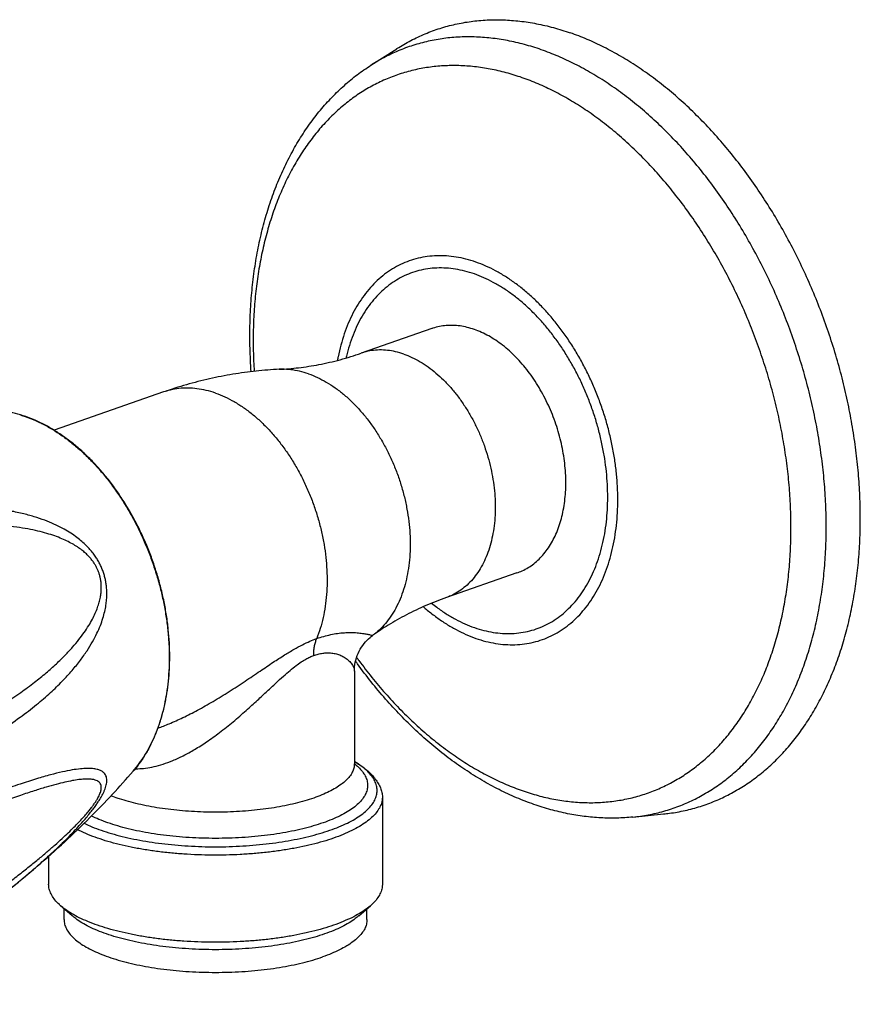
# Model space of a CAD drawing. Header units: millimetres. Extents: x 185 to 627, y 46 to 444.
# Tile 2 of 5: x 232 to 298, y 88 to 166. Entities that reach past the tile are written whole.
import ezdxf

# ---------------------------------------------------------------- set-up
doc = ezdxf.new("R2010")
doc.units = ezdxf.units.MM
doc.header["$LTSCALE"] = 46.255
doc.layers.get('0').update_dxf_attribs({"linetype": 'CONTINUOUS'})

msp = doc.modelspace()

# ---------------------------------------------------------------- linework, layer by layer
at = {"color": 7, "linetype": 'Continuous'}
for p, q in [((259.439, 161.912), (261.493, 163.227)), ((264.266, 141.053), (258.675, 139.104)), ((243.019, 136.029), (234.341, 133.004)), ((271.013, 121.695), (265.423, 119.746)), ((259.468, 116.656), (259.471, 116.659)), ((259.58, 116.74), (259.58, 116.74)), ((258.134, 113.917), (258.134, 106.572)), ((260.354, 103.946), (260.354, 97.045)), ((280.199, 102.355), (282.626, 102.601)), ((233.913, 99.247), (233.913, 97.045)), ((235.79, 94.523), (234.861, 95.331)), ((258.478, 94.523), (259.406, 95.331)), ((235.134, 94.233), (235.134, 95.094)), ((259.134, 94.233), (259.134, 95.094))]:
    msp.add_line(p, q, dxfattribs=at)
at = {"color": 9, "linetype": 'Continuous'}
for p, q in [((259.471, 116.659), (259.574, 116.736)), ((259.574, 116.736), (259.58, 116.74)), ((259.58, 116.74), (259.574, 116.736)), ((258.135, 106.582), (258.139, 106.579))]:
    msp.add_line(p, q, dxfattribs=at)
at = {"color": 7, "linetype": 'Continuous'}
for points in [[(258.134, 113.917), (258.137, 114.068), (258.15, 114.252), (258.172, 114.435), (258.205, 114.616), (258.247, 114.797), (258.298, 114.974), (258.359, 115.149), (258.429, 115.32), (258.508, 115.487), (258.595, 115.649), (258.69, 115.805), (258.792, 115.955), (258.902, 116.098), (259.016, 116.234), (259.137, 116.362), (259.261, 116.481), (259.388, 116.592), (259.468, 116.656)], [(259.471, 116.659), (259.527, 116.701), (259.574, 116.736)]]:
    msp.add_lwpolyline(points, dxfattribs=at)
at = {"color": 9, "linetype": 'Continuous'}
for centre, radius, start, end in [((228.833, 124.852), 9.783, 73.00377, 73.45028), ((243.367, 115.392), 12.209, 248.31848, 250.81842)]:
    msp.add_arc(centre, radius, start, end, dxfattribs=at)
at = {"color": 7, "linetype": 'Continuous'}
for points, knots in [([(261.493, 163.227), (261.499, 163.231), (261.86, 163.462), (262.594, 163.888), (263.735, 164.423), (264.915, 164.855), (266.13, 165.182), (267.375, 165.404), (268.647, 165.518), (269.942, 165.526), (271.253, 165.427), (272.578, 165.221), (273.912, 164.91), (274.793, 164.636), (275.234, 164.483)], [0, 0, 0, 0, 0.020395, 1.285997, 2.542622, 3.795778, 5.050483, 6.31232, 7.586575, 8.87775, 10.190586, 11.529028, 12.896175, 14.295182, 14.295182, 14.295182, 14.295182]), ([(282.626, 102.601), (282.782, 102.617), (283.356, 102.685), (284.338, 102.859), (285.552, 103.187), (286.732, 103.619), (287.873, 104.154), (288.971, 104.791), (290.021, 105.526), (291.022, 106.359), (291.968, 107.285), (292.857, 108.301), (293.687, 109.404), (294.454, 110.591), (295.155, 111.856), (295.789, 113.196), (296.353, 114.607), (296.846, 116.082), (297.266, 117.619), (297.611, 119.21), (297.881, 120.852), (298.074, 122.537), (298.189, 124.262), (298.228, 126.019), (298.188, 127.804), (298.071, 129.609), (297.877, 131.429), (297.607, 133.258), (297.26, 135.09), (296.84, 136.918), (296.346, 138.736), (295.782, 140.538), (295.147, 142.318), (294.446, 144.07), (293.68, 145.788), (292.851, 147.467), (291.963, 149.1), (291.018, 150.682), (290.02, 152.208), (288.972, 153.672), (287.878, 155.07), (286.741, 156.397), (285.565, 157.649), (284.354, 158.821), (283.112, 159.909), (281.843, 160.91), (280.552, 161.82), (279.243, 162.636), (277.919, 163.355), (276.587, 163.975), (275.685, 164.325), (275.234, 164.483)], [0, 0, 0, 0, 0.471111, 1.732948, 2.987652, 4.240808, 5.497433, 6.763035, 8.042839, 9.34119, 10.662644, 12.011, 13.389112, 14.799916, 16.245302, 17.726445, 19.244571, 20.799694, 22.391539, 24.01982, 25.683004, 27.379688, 29.108368, 30.866353, 32.651435, 34.46117, 36.292095, 38.141475, 40.006175, 41.882322, 43.766902, 45.656306, 47.546606, 49.434717, 51.316785, 53.189154, 55.048853, 56.892093, 58.715732, 60.517124, 62.292898, 64.040649, 65.758304, 67.443274, 69.094146, 70.709698, 72.28852, 73.830466, 75.335491, 76.803753, 78.236669, 78.236669, 78.236669, 78.236669]), ([(249.96, 137.633), (249.937, 137.952), (249.882, 138.867), (249.842, 140.373), (249.875, 142.141), (249.989, 143.88), (250.185, 145.585), (250.461, 147.249), (250.819, 148.866), (251.255, 150.429), (251.77, 151.932), (252.36, 153.371), (253.024, 154.737), (253.759, 156.027), (254.559, 157.234), (255.423, 158.356), (256.346, 159.388), (257.323, 160.328), (258.351, 161.174), (259.072, 161.677), (259.439, 161.912)], [0, 0, 0, 0, 0.959495, 2.749926, 4.517998, 6.261425, 7.976408, 9.664607, 11.318244, 12.942166, 14.530129, 16.084132, 17.603091, 19.08467, 20.534249, 21.945691, 23.328296, 24.682042, 26.009957, 27.317754, 27.317754, 27.317754, 27.317754]), ([(267.64, 140.981), (267.453, 141.046), (267.079, 141.158), (266.512, 141.267), (265.952, 141.315), (265.402, 141.302), (264.866, 141.227), (264.49, 141.129), (264.294, 141.062), (264.266, 141.053)], [0, 0, 0, 0, 0.593128, 1.16857, 1.728742, 2.276648, 2.81581, 3.350142, 3.438037, 3.438037, 3.438037, 3.438037]), ([(271.013, 121.695), (271.154, 121.744), (271.458, 121.867), (271.907, 122.109), (272.356, 122.422), (272.775, 122.79), (273.162, 123.212), (273.515, 123.683), (273.831, 124.202), (274.108, 124.764), (274.346, 125.367), (274.543, 126.007), (274.696, 126.68), (274.807, 127.381), (274.873, 128.107), (274.895, 128.853), (274.872, 129.614), (274.805, 130.386), (274.694, 131.164), (274.539, 131.943), (274.342, 132.719), (274.104, 133.487), (273.826, 134.241), (273.51, 134.978), (273.158, 135.693), (272.773, 136.381), (272.355, 137.039), (271.909, 137.662), (271.436, 138.246), (270.94, 138.788), (270.424, 139.284), (269.89, 139.732), (269.342, 140.129), (268.784, 140.472), (268.218, 140.758), (267.832, 140.914), (267.64, 140.981)], [0, 0, 0, 0, 0.445875, 0.982998, 1.52761, 2.083379, 2.65349, 3.240559, 3.846583, 4.472932, 5.120372, 5.789104, 6.478807, 7.188697, 7.917577, 8.663891, 9.425774, 10.201101, 10.987533, 11.782558, 12.583539, 13.38775, 14.19242, 14.99477, 15.792056, 16.581605, 17.36086, 18.127422, 18.879088, 19.613903, 20.330205, 21.026671, 21.702375, 22.356838, 22.990084, 23.602687, 23.602687, 23.602687, 23.602687]), ([(252.183, 137.825), (252.692, 137.85), (253.746, 137.939), (255.357, 138.19), (257.019, 138.571), (258.124, 138.912), (258.675, 139.104)], [0, 0, 0, 0, 1.527531, 3.171582, 4.885904, 6.637518, 6.637518, 6.637518, 6.637518]), ([(252.183, 137.825), (251.571, 137.794), (250.341, 137.697), (248.497, 137.446), (246.655, 137.087), (244.823, 136.62), (243.617, 136.238), (243.019, 136.029)], [0, 0, 0, 0, 1.840621, 3.699398, 5.577636, 7.469404, 9.368907, 9.368907, 9.368907, 9.368907]), ([(243.506, 115.066), (243.506, 115.424), (243.486, 116.146), (243.401, 117.232), (243.26, 118.326), (243.063, 119.423), (242.813, 120.517), (242.509, 121.603), (242.155, 122.676), (241.75, 123.731), (241.298, 124.763), (240.8, 125.766), (240.26, 126.736), (239.678, 127.668), (239.058, 128.558), (238.404, 129.401), (237.717, 130.194), (237.002, 130.931), (236.261, 131.611), (235.498, 132.227), (234.717, 132.779), (233.922, 133.263), (233.118, 133.675), (232.307, 134.015), (231.495, 134.28), (230.948, 134.408), (230.675, 134.459)], [0, 0, 0, 0, 1.073853, 2.163695, 3.267313, 4.382294, 5.50534, 6.633732, 7.764499, 8.894711, 10.021334, 11.141734, 12.252902, 13.352001, 14.436936, 15.504579, 16.553245, 17.581275, 18.585656, 19.566484, 20.522063, 21.451374, 22.355313, 23.232834, 24.085636, 24.91569, 24.91569, 24.91569, 24.91569]), ([(265.423, 119.746), (264.874, 119.555), (263.799, 119.135), (262.261, 118.403), (260.855, 117.604), (259.984, 117.027), (259.58, 116.74)], [0, 0, 0, 0, 1.744566, 3.457845, 5.106133, 6.59093, 6.59093, 6.59093, 6.59093]), ([(240.602, 105.98), (240.772, 106.175), (241.1, 106.586), (241.546, 107.249), (241.951, 107.962), (242.312, 108.723), (242.628, 109.529), (242.897, 110.375), (243.118, 111.257), (243.291, 112.172), (243.415, 113.116), (243.489, 114.084), (243.506, 114.737), (243.506, 115.066)], [0, 0, 0, 0, 0.77665, 1.574189, 2.393528, 3.235299, 4.099833, 4.987135, 5.89672, 6.827785, 7.779317, 8.750062, 9.738532, 9.738532, 9.738532, 9.738532]), ([(272.36, 103.356), (271.894, 103.518), (270.962, 103.88), (269.586, 104.521), (268.221, 105.266), (266.874, 106.111), (265.55, 107.053), (264.255, 108.087), (262.993, 109.21), (261.771, 110.415), (260.589, 111.699), (259.455, 113.056), (258.68, 114.073), (258.277, 114.632), (258.224, 114.706)], [0, 0, 0, 0, 1.480388, 2.995961, 4.550749, 6.141424, 7.765343, 9.423412, 11.109571, 12.828328, 14.571909, 16.341673, 18.133506, 18.406985, 18.406985, 18.406985, 18.406985]), ([(258.157, 106.423), (258.172, 106.432), (258.118, 106.496), (258.134, 106.539), (258.134, 106.572)], [0, 0, 0, 0, 0.0516278, 0.1512054, 0.1512054, 0.1512054, 0.1512054]), ([(258.134, 106.748), (258.281, 106.664), (258.584, 106.479), (259.012, 106.169), (259.402, 105.827), (259.726, 105.473), (259.98, 105.115), (260.169, 104.758), (260.257, 104.515), (260.291, 104.395)], [0, 0, 0, 0, 0.508149, 1.063902, 1.583282, 2.061877, 2.498646, 2.898612, 3.270857, 3.270857, 3.270857, 3.270857]), ([(229.389, 95.54), (229.796, 95.848), (231.022, 96.796), (232.973, 98.399), (235.162, 100.349), (237.146, 102.258), (238.947, 104.122), (240.069, 105.367), (240.602, 105.98)], [0, 0, 0, 0, 1.532117, 4.64812, 7.574583, 10.322641, 12.908621, 15.347482, 15.347482, 15.347482, 15.347482]), ([(260.354, 103.946), (260.354, 103.847), (260.332, 103.613), (260.218, 103.247), (259.998, 102.859), (259.686, 102.481), (259.285, 102.116), (258.798, 101.764), (258.228, 101.429), (257.578, 101.112), (256.855, 100.814), (256.062, 100.539), (255.205, 100.289), (254.289, 100.064), (253.323, 99.867), (252.312, 99.7), (251.264, 99.562), (250.187, 99.456), (249.087, 99.382), (247.973, 99.341), (246.854, 99.333), (245.736, 99.358), (244.628, 99.415), (243.538, 99.505), (242.475, 99.627), (241.444, 99.78), (240.455, 99.962), (239.513, 100.173), (238.626, 100.411), (238.058, 100.592), (237.785, 100.687)], [0, 0, 0, 0, 0.294581, 0.701143, 1.140527, 1.625222, 2.164839, 2.76344, 3.42435, 4.146413, 4.929526, 5.769443, 6.6641, 7.607268, 8.595622, 9.621618, 10.68105, 11.765551, 12.870282, 13.986479, 15.108861, 16.228664, 17.340347, 18.43552, 19.508582, 20.551873, 21.559969, 22.526292, 23.445901, 24.31368, 24.31368, 24.31368, 24.31368]), ([(260.291, 104.395), (260.323, 104.281), (260.35, 104.13), (260.354, 103.978), (260.354, 103.946)], [0, 0, 0, 0, 0.3571726, 0.4550753, 0.4550753, 0.4550753, 0.4550753]), ([(280.199, 102.355), (279.78, 102.312), (278.93, 102.259), (277.642, 102.277), (276.335, 102.394), (275.013, 102.61), (273.681, 102.927), (272.8, 103.202), (272.36, 103.356)], [0, 0, 0, 0, 1.26532, 2.551, 3.861017, 5.19831, 6.565897, 7.965101, 7.965101, 7.965101, 7.965101]), ([(237.785, 100.687), (237.53, 100.776), (237.041, 100.96), (236.518, 101.195), (236.247, 101.331), (236.201, 101.354)], [0, 0, 0, 0, 0.811926, 1.564832, 1.720181, 1.720181, 1.720181, 1.720181]), ([(234.861, 95.331), (234.829, 95.359), (234.669, 95.502), (234.414, 95.768), (234.148, 96.151), (233.975, 96.544), (233.918, 96.847), (233.913, 97.012), (233.913, 97.045)], [0, 0, 0, 0, 0.129841, 0.641238, 1.101843, 1.52298, 1.919714, 2.017649, 2.017649, 2.017649, 2.017649]), ([(260.354, 97.045), (260.354, 96.947), (260.332, 96.712), (260.218, 96.346), (259.998, 95.958), (259.717, 95.618), (259.505, 95.417), (259.406, 95.331)], [0, 0, 0, 0, 0.294541, 0.701115, 1.140492, 1.625195, 2.017821, 2.017821, 2.017821, 2.017821]), ([(237.785, 93.786), (237.53, 93.875), (237.041, 94.06), (236.355, 94.367), (235.744, 94.694), (235.252, 95.014), (234.972, 95.235), (234.861, 95.331)], [0, 0, 0, 0, 0.811908, 1.564728, 2.256304, 2.885959, 3.324936, 3.324936, 3.324936, 3.324936]), ([(259.406, 95.331), (259.369, 95.299), (259.179, 95.139), (258.797, 94.864), (258.228, 94.528), (257.578, 94.211), (256.855, 93.914), (256.062, 93.639), (255.205, 93.388), (254.289, 93.163), (253.323, 92.967), (252.312, 92.799), (251.264, 92.661), (250.186, 92.555), (249.087, 92.482), (247.973, 92.44), (246.853, 92.432), (245.736, 92.457), (244.628, 92.514), (243.538, 92.604), (242.475, 92.726), (241.444, 92.879), (240.455, 93.061), (239.513, 93.272), (238.626, 93.51), (238.058, 93.691), (237.785, 93.786)], [0, 0, 0, 0, 0.147199, 0.745805, 1.40672, 2.128785, 2.911909, 3.75183, 4.6465, 5.589674, 6.578041, 7.604049, 8.663487, 9.748011, 10.852735, 11.968969, 13.091331, 14.211191, 15.322836, 16.418094, 17.49108, 18.534467, 19.54245, 20.508831, 21.428324, 22.296055, 22.296055, 22.296055, 22.296055]), ([(238.492, 93.095), (238.25, 93.18), (237.787, 93.355), (237.137, 93.648), (236.563, 93.959), (236.12, 94.253), (235.876, 94.448), (235.79, 94.523)], [0, 0, 0, 0, 0.770541, 1.483285, 2.13629, 2.728665, 3.073416, 3.073416, 3.073416, 3.073416]), ([(258.478, 94.523), (258.391, 94.448), (258.147, 94.253), (257.704, 93.959), (257.13, 93.648), (256.48, 93.355), (255.76, 93.083), (254.974, 92.833), (254.13, 92.608), (253.232, 92.41), (252.288, 92.239), (251.305, 92.098), (250.29, 91.987), (249.251, 91.907), (248.196, 91.859), (247.133, 91.842), (246.071, 91.859), (245.016, 91.907), (243.977, 91.987), (242.962, 92.098), (241.979, 92.239), (241.035, 92.41), (240.137, 92.608), (239.293, 92.833), (238.752, 93.005), (238.492, 93.095)], [0, 0, 0, 0, 0.344591, 0.937049, 1.589992, 2.302833, 3.073433, 3.898572, 4.774115, 5.695151, 6.656271, 7.651409, 8.674343, 9.718233, 10.776394, 11.841546, 12.906841, 13.96486, 15.008901, 16.031683, 17.026947, 17.987911, 18.909013, 19.784427, 20.609545, 20.609545, 20.609545, 20.609545]), ([(235.134, 94.233), (235.134, 94.11), (235.166, 93.858), (235.309, 93.49), (235.542, 93.13), (235.863, 92.782), (236.268, 92.446), (236.754, 92.124), (237.318, 91.818), (237.956, 91.53), (238.663, 91.263), (239.434, 91.018), (240.264, 90.797), (241.145, 90.602), (242.072, 90.435), (243.038, 90.296), (244.034, 90.187), (245.054, 90.108), (246.09, 90.061), (247.134, 90.045), (248.177, 90.061), (249.213, 90.108), (250.233, 90.187), (251.229, 90.296), (252.195, 90.435), (253.122, 90.602), (254.003, 90.797), (254.833, 91.018), (255.364, 91.186), (255.619, 91.275)], [0, 0, 0, 0, 0.367433, 0.754147, 1.176326, 1.645594, 2.169243, 2.750994, 3.392122, 4.092052, 4.848794, 5.659094, 6.518785, 7.423147, 8.366888, 9.344196, 10.34862, 11.373648, 12.412601, 13.458658, 14.504716, 15.543669, 16.568697, 17.573121, 18.550429, 19.49417, 20.398532, 21.258223, 22.068523, 22.068523, 22.068523, 22.068523]), ([(259.134, 94.233), (259.134, 94.11), (259.101, 93.858), (258.958, 93.49), (258.725, 93.13), (258.404, 92.782), (258, 92.446), (257.513, 92.124), (256.949, 91.818), (256.312, 91.53), (255.857, 91.358), (255.619, 91.275)], [0, 0, 0, 0, 0.367433, 0.754147, 1.176326, 1.645594, 2.169243, 2.750994, 3.392122, 4.092052, 4.848794, 4.848794, 4.848794, 4.848794])]:
    msp.add_open_spline(points, degree=3, knots=knots, dxfattribs=at)
at = {"color": 9, "linetype": 'Continuous'}
for points, knots in [([(272.937, 163.145), (272.497, 163.299), (271.615, 163.573), (270.28, 163.881), (268.954, 164.082), (267.642, 164.174), (266.348, 164.158), (265.078, 164.032), (263.834, 163.797), (262.623, 163.455), (261.448, 163.006), (260.385, 162.486), (259.728, 162.097), (259.439, 161.912)], [0, 0, 0, 0, 1.399922, 2.767562, 4.105847, 5.418326, 6.709135, 7.982928, 9.244794, 10.500136, 11.754536, 13.013595, 14.04327, 14.04327, 14.04327, 14.04327]), ([(280.199, 102.355), (280.399, 102.375), (281.017, 102.451), (282.04, 102.644), (283.252, 102.986), (284.427, 103.435), (285.561, 103.99), (286.651, 104.647), (287.692, 105.405), (288.681, 106.26), (289.614, 107.211), (290.488, 108.252), (291.3, 109.381), (292.048, 110.594), (292.728, 111.886), (293.338, 113.252), (293.877, 114.688), (294.342, 116.19), (294.732, 117.75), (295.045, 119.365), (295.281, 121.028), (295.438, 122.734), (295.517, 124.477), (295.516, 126.25), (295.437, 128.048), (295.278, 129.864), (295.041, 131.691), (294.726, 133.524), (294.336, 135.356), (293.87, 137.18), (293.33, 138.99), (292.72, 140.78), (292.04, 142.544), (291.293, 144.275), (290.481, 145.967), (289.608, 147.615), (288.677, 149.212), (287.69, 150.753), (286.652, 152.232), (285.566, 153.645), (284.435, 154.987), (283.264, 156.252), (282.056, 157.436), (280.817, 158.536), (279.549, 159.547), (278.259, 160.465), (276.949, 161.288), (275.626, 162.013), (274.292, 162.637), (273.389, 162.988), (272.937, 163.145)], [0, 0, 0, 0, 0.603627, 1.865492, 3.120834, 4.375234, 5.634293, 6.903487, 8.18802, 9.492706, 10.821876, 12.179287, 13.568067, 14.990708, 16.449088, 17.944474, 19.477536, 21.048381, 22.656596, 24.301287, 25.981123, 27.694385, 29.438995, 31.21255, 33.012362, 34.835502, 36.67884, 38.539064, 40.41271, 42.296202, 44.185884, 46.078051, 47.968985, 49.854982, 51.732366, 53.597519, 55.446929, 57.277234, 59.085238, 60.867946, 62.622591, 64.346664, 66.037967, 67.694659, 69.315276, 70.898775, 72.444578, 73.952612, 75.423352, 76.857851, 76.857851, 76.857851, 76.857851]), ([(271.421, 160.93), (271.005, 161.075), (270.173, 161.333), (268.913, 161.624), (267.662, 161.814), (266.424, 161.901), (265.203, 161.885), (264.004, 161.766), (262.831, 161.545), (261.688, 161.222), (260.579, 160.798), (259.508, 160.275), (258.48, 159.655), (257.498, 158.94), (256.565, 158.132), (255.684, 157.235), (254.859, 156.253), (254.093, 155.187), (253.388, 154.043), (252.746, 152.824), (252.17, 151.534), (251.662, 150.179), (251.223, 148.763), (250.855, 147.29), (250.559, 145.766), (250.337, 144.196), (250.188, 142.587), (250.114, 140.942), (250.114, 139.296), (250.162, 138.2), (250.196, 137.662)], [0, 0, 0, 0, 1.321002, 2.611547, 3.874391, 5.112884, 6.330927, 7.532914, 8.723645, 9.908221, 11.091909, 12.279994, 13.477639, 14.689759, 15.920899, 17.175144, 18.456039, 19.766531, 21.108973, 22.485138, 23.896226, 25.342868, 26.825164, 28.34272, 29.894696, 31.479837, 33.096518, 34.742782, 36.416359, 38.033322, 38.033322, 38.033322, 38.033322]), ([(271.421, 104.454), (271.836, 104.309), (272.669, 104.051), (273.928, 103.759), (275.179, 103.57), (276.417, 103.483), (277.638, 103.499), (278.837, 103.617), (280.011, 103.839), (281.154, 104.162), (282.262, 104.586), (283.333, 105.109), (284.361, 105.729), (285.344, 106.444), (286.277, 107.251), (287.157, 108.148), (287.982, 109.131), (288.748, 110.196), (289.454, 111.341), (290.095, 112.56), (290.671, 113.849), (291.18, 115.204), (291.618, 116.621), (291.986, 118.094), (292.282, 119.617), (292.505, 121.187), (292.653, 122.797), (292.727, 124.441), (292.727, 126.115), (292.652, 127.811), (292.502, 129.524), (292.278, 131.249), (291.981, 132.978), (291.613, 134.707), (291.173, 136.428), (290.664, 138.136), (290.088, 139.825), (289.446, 141.49), (288.741, 143.123), (287.976, 144.72), (287.152, 146.274), (286.273, 147.781), (285.342, 149.236), (284.362, 150.632), (283.337, 151.965), (282.27, 153.231), (281.165, 154.425), (280.025, 155.542), (278.856, 156.58), (277.66, 157.534), (276.442, 158.401), (275.207, 159.177), (273.957, 159.861), (272.699, 160.45), (271.847, 160.781), (271.421, 160.93)], [0, 0, 0, 0, 1.321002, 2.611547, 3.874391, 5.112884, 6.330927, 7.532914, 8.723645, 9.908221, 11.091909, 12.279994, 13.477639, 14.689759, 15.920899, 17.175144, 18.456039, 19.766531, 21.108973, 22.485138, 23.896226, 25.342868, 26.825164, 28.34272, 29.894696, 31.479837, 33.096518, 34.742782, 36.416359, 38.114711, 39.835078, 41.574503, 43.329862, 45.097888, 46.875204, 48.658362, 50.443864, 52.228201, 54.00788, 55.779432, 57.539444, 59.284601, 61.011729, 62.717812, 64.400025, 66.055758, 67.682643, 69.278604, 70.841904, 72.371164, 73.865398, 75.324061, 76.747085, 78.134918, 79.488548, 79.488548, 79.488548, 79.488548]), ([(267.759, 146.319), (267.501, 146.409), (266.985, 146.565), (266.203, 146.73), (265.428, 146.82), (264.664, 146.834), (263.915, 146.773), (263.184, 146.637), (262.476, 146.426), (261.794, 146.142), (261.141, 145.785), (260.521, 145.358), (259.936, 144.864), (259.39, 144.303), (258.885, 143.68), (258.424, 142.997), (258.008, 142.259), (257.64, 141.467), (257.322, 140.627), (257.054, 139.742), (256.89, 139.039), (256.812, 138.633), (256.795, 138.538)], [0, 0, 0, 0, 0.819318, 1.616692, 2.394631, 3.156231, 3.905118, 4.645365, 5.381357, 6.11764, 6.858751, 7.609046, 8.372548, 9.152827, 9.952912, 10.775246, 11.621661, 12.493391, 13.39109, 14.31488, 15.26438, 15.55516, 15.55516, 15.55516, 15.55516]), ([(267.759, 116.512), (268.017, 116.422), (268.533, 116.266), (269.315, 116.101), (270.09, 116.011), (270.854, 115.997), (271.603, 116.057), (272.334, 116.194), (273.042, 116.405), (273.724, 116.689), (274.377, 117.046), (274.997, 117.472), (275.582, 117.967), (276.128, 118.528), (276.633, 119.151), (277.094, 119.833), (277.51, 120.572), (277.878, 121.364), (278.196, 122.204), (278.464, 123.088), (278.68, 124.014), (278.842, 124.974), (278.951, 125.967), (279.005, 126.985), (279.004, 128.025), (278.949, 129.081), (278.84, 130.149), (278.676, 131.223), (278.46, 132.298), (278.192, 133.368), (277.873, 134.429), (277.504, 135.475), (277.089, 136.502), (276.628, 137.504), (276.124, 138.476), (275.579, 139.414), (274.996, 140.313), (274.379, 141.169), (273.729, 141.978), (273.049, 142.735), (272.345, 143.438), (271.617, 144.082), (270.871, 144.664), (270.11, 145.182), (269.337, 145.634), (268.556, 146.016), (268.024, 146.226), (267.759, 146.319)], [0, 0, 0, 0, 0.819318, 1.616692, 2.394631, 3.156231, 3.905118, 4.645365, 5.381357, 6.11764, 6.858751, 7.609046, 8.372548, 9.152827, 9.952912, 10.775246, 11.621661, 12.493391, 13.39109, 14.31488, 15.26438, 16.238763, 17.236793, 18.256877, 19.297107, 20.355302, 21.429048, 22.51574, 23.612614, 24.716789, 25.8253, 26.935131, 28.043252, 29.146651, 30.242371, 31.327542, 32.399421, 33.455425, 34.493171, 35.510512, 36.505577, 37.476819, 38.423049, 39.343493, 40.237828, 41.106236, 41.949442, 41.949442, 41.949442, 41.949442]), ([(267.64, 145.379), (267.393, 145.465), (266.898, 145.615), (266.148, 145.771), (265.404, 145.854), (264.67, 145.863), (263.951, 145.797), (263.251, 145.657), (262.574, 145.444), (261.922, 145.159), (261.3, 144.803), (260.711, 144.379), (260.157, 143.888), (259.642, 143.333), (259.168, 142.718), (258.738, 142.044), (258.353, 141.317), (258.016, 140.539), (257.728, 139.715), (257.56, 139.103), (257.481, 138.768), (257.471, 138.725)], [0, 0, 0, 0, 0.78335, 1.548099, 2.295401, 3.027138, 3.746127, 4.456774, 5.163993, 5.87239, 6.586305, 7.31, 8.0475, 8.802323, 9.577343, 10.374819, 11.196413, 12.043185, 12.915606, 13.813597, 13.947194, 13.947194, 13.947194, 13.947194]), ([(267.64, 117.368), (267.886, 117.282), (268.381, 117.132), (269.131, 116.977), (269.875, 116.894), (270.609, 116.885), (271.328, 116.951), (272.028, 117.09), (272.705, 117.303), (273.357, 117.588), (273.979, 117.944), (274.568, 118.369), (275.122, 118.86), (275.637, 119.414), (276.111, 120.03), (276.541, 120.703), (276.926, 121.43), (277.263, 122.208), (277.551, 123.032), (277.789, 123.899), (277.975, 124.803), (278.108, 125.741), (278.188, 126.707), (278.215, 127.697), (278.187, 128.705), (278.106, 129.727), (277.972, 130.758), (277.785, 131.791), (277.547, 132.823), (277.258, 133.847), (276.921, 134.858), (276.536, 135.852), (276.106, 136.823), (275.633, 137.766), (275.119, 138.677), (274.567, 139.55), (273.98, 140.382), (273.361, 141.169), (272.712, 141.905), (272.038, 142.588), (271.342, 143.214), (270.626, 143.78), (269.894, 144.283), (269.152, 144.72), (268.403, 145.089), (267.894, 145.291), (267.64, 145.379)], [0, 0, 0, 0, 0.78335, 1.548099, 2.295401, 3.027138, 3.746127, 4.456774, 5.163993, 5.87239, 6.586305, 7.31, 8.0475, 8.802323, 9.577343, 10.374819, 11.196413, 12.043185, 12.915606, 13.813597, 14.736594, 15.683583, 16.653161, 17.643569, 18.652749, 19.678383, 20.717931, 21.768685, 22.827785, 23.892281, 24.959144, 26.025333, 27.087823, 28.143625, 29.189789, 30.223482, 31.24213, 32.243381, 33.224933, 34.184579, 35.120758, 36.032848, 36.92031, 37.781708, 38.615915, 39.422538, 39.422538, 39.422538, 39.422538]), ([(262.049, 139.032), (261.836, 139.106), (261.409, 139.231), (260.763, 139.341), (260.125, 139.372), (259.503, 139.321), (259.022, 139.217), (258.751, 139.13), (258.675, 139.104)], [0, 0, 0, 0, 0.676287, 1.329888, 1.964601, 2.585199, 3.197253, 3.437673, 3.437673, 3.437673, 3.437673]), ([(262.049, 139.032), (262.27, 138.955), (262.712, 138.774), (263.357, 138.432), (263.991, 138.017), (264.609, 137.534), (265.207, 136.986), (265.779, 136.377), (266.321, 135.713), (266.828, 134.998), (267.298, 134.239), (267.725, 133.441), (268.107, 132.611), (268.44, 131.756), (268.722, 130.882), (268.95, 129.996), (269.124, 129.105), (269.24, 128.217), (269.299, 127.339), (269.3, 126.477), (269.242, 125.639), (269.127, 124.831), (268.955, 124.06), (268.727, 123.331), (268.446, 122.651), (268.113, 122.025), (267.73, 121.459), (267.302, 120.956), (266.83, 120.521), (266.319, 120.158), (265.844, 119.907), (265.539, 119.787), (265.423, 119.746)], [0, 0, 0, 0, 0.701711, 1.430527, 2.187123, 2.971261, 3.781882, 4.617219, 5.474893, 6.352017, 7.245283, 8.151055, 9.065448, 9.984415, 10.903822, 11.819524, 12.72745, 13.623675, 14.504502, 15.366547, 16.206826, 17.022846, 17.812699, 18.575171, 19.309839, 20.017179, 20.698652, 21.356771, 21.995112, 22.618255, 23.231622, 23.601128, 23.601128, 23.601128, 23.601128]), ([(254.502, 137.469), (254.27, 137.549), (253.806, 137.685), (253.102, 137.808), (252.561, 137.837), (252.257, 137.828), (252.183, 137.825)], [0, 0, 0, 0, 0.735815, 1.447403, 2.138687, 2.358928, 2.358928, 2.358928, 2.358928]), ([(254.502, 137.469), (254.742, 137.385), (255.222, 137.188), (255.924, 136.819), (256.615, 136.372), (257.289, 135.852), (257.941, 135.263), (258.566, 134.608), (259.161, 133.894), (259.719, 133.125), (260.237, 132.307), (260.712, 131.447), (261.138, 130.552), (261.514, 129.627), (261.835, 128.681), (262.101, 127.72), (262.308, 126.752), (262.455, 125.785), (262.54, 124.825), (262.565, 123.88), (262.527, 122.958), (262.427, 122.064), (262.267, 121.207), (262.046, 120.393), (261.768, 119.628), (261.433, 118.917), (261.044, 118.267), (260.605, 117.682), (260.12, 117.169), (259.763, 116.873), (259.58, 116.74)], [0, 0, 0, 0, 0.762884, 1.5546, 2.375885, 3.226534, 4.105507, 5.011024, 5.940678, 6.891523, 7.860178, 8.842905, 9.835703, 10.834383, 11.834652, 12.832185, 13.822709, 14.802077, 15.766349, 16.711876, 17.635381, 18.534054, 19.405644, 20.248557, 21.061965, 21.845905, 22.601379, 23.330433, 24.036198, 24.715677, 24.715677, 24.715677, 24.715677]), ([(247.134, 135.942), (246.892, 136.026), (246.407, 136.169), (245.672, 136.304), (244.946, 136.354), (244.235, 136.319), (243.592, 136.207), (243.192, 136.09), (243.019, 136.029)], [0, 0, 0, 0, 0.768929, 1.513629, 2.237732, 2.945787, 3.643113, 4.19259, 4.19259, 4.19259, 4.19259]), ([(247.134, 135.942), (247.384, 135.855), (247.885, 135.651), (248.619, 135.272), (249.341, 134.815), (250.048, 134.285), (250.735, 133.685), (251.396, 133.02), (252.027, 132.293), (252.625, 131.51), (253.184, 130.677), (253.701, 129.798), (254.172, 128.881), (254.595, 127.932), (254.965, 126.957), (255.281, 125.963), (255.541, 124.957), (255.741, 123.946), (255.882, 122.936), (255.963, 121.936), (255.981, 120.951), (255.939, 119.989), (255.835, 119.057), (255.67, 118.16), (255.446, 117.305), (255.254, 116.758), (255.149, 116.494)], [0, 0, 0, 0, 0.795818, 1.620215, 2.473953, 3.356945, 4.268332, 5.206578, 6.169557, 7.154638, 8.158765, 9.178536, 10.210277, 11.25011, 12.294025, 13.337944, 14.37779, 15.409553, 16.429354, 17.433518, 18.418644, 19.381674, 20.319976, 21.231423, 22.114476, 22.968278, 22.968278, 22.968278, 22.968278]), ([(231.693, 134.208), (231.817, 134.17), (232.217, 134.039), (232.889, 133.772), (233.699, 133.374), (234.5, 132.901), (235.289, 132.359), (236.061, 131.748), (236.812, 131.072), (237.54, 130.335), (238.239, 129.54), (238.907, 128.691), (239.54, 127.793), (240.136, 126.851), (240.69, 125.868), (241.2, 124.85), (241.664, 123.803), (242.079, 122.731), (242.443, 121.639), (242.755, 120.535), (243.012, 119.422), (243.213, 118.307), (243.358, 117.195), (243.445, 116.093), (243.465, 115.361), (243.465, 114.998)], [0, 0, 0, 0, 0.38828, 1.263193, 2.164851, 3.094026, 4.050885, 5.035042, 6.045612, 7.081256, 8.140241, 9.220482, 10.319592, 11.434931, 12.563654, 13.702748, 14.849069, 15.999386, 17.150423, 18.298894, 19.441542, 20.575181, 21.696736, 22.803279, 23.892074, 23.892074, 23.892074, 23.892074]), ([(220.901, 104.718), (221.792, 105.048), (223.529, 105.738), (225.981, 106.866), (228.163, 108.017), (230.028, 109.138), (231.597, 110.203), (232.919, 111.213), (234.034, 112.171), (234.973, 113.078), (235.76, 113.935), (236.414, 114.744), (236.953, 115.505), (237.391, 116.219), (237.74, 116.887), (238.011, 117.509), (238.214, 118.087), (238.36, 118.622), (238.455, 119.115), (238.51, 119.57), (238.529, 119.989), (238.52, 120.38), (238.486, 120.746), (238.43, 121.093), (238.353, 121.423), (238.256, 121.742), (238.139, 122.052), (238.001, 122.356), (237.839, 122.658), (237.651, 122.959), (237.433, 123.263), (237.179, 123.57), (236.884, 123.883), (236.538, 124.202), (236.135, 124.526), (235.665, 124.852), (235.12, 125.178), (234.494, 125.497), (233.778, 125.805), (232.961, 126.095), (232.034, 126.361), (230.986, 126.593), (229.803, 126.784), (228.469, 126.92), (226.965, 126.989), (225.266, 126.972), (223.341, 126.846), (221.15, 126.58), (218.697, 126.142), (216.054, 125.517), (214.254, 124.987), (213.347, 124.695)], [0, 0, 0, 0, 2.850492, 5.602464, 8.093958, 10.248328, 12.127276, 13.778094, 15.238002, 16.53502, 17.691898, 18.72679, 19.654412, 20.487421, 21.236869, 21.912438, 22.522604, 23.074149, 23.573749, 24.028253, 24.445626, 24.833696, 25.199203, 25.548206, 25.885682, 26.216844, 26.546171, 26.87863, 27.219136, 27.5724, 27.94413, 28.339925, 28.767282, 29.234048, 29.748797, 30.318735, 30.950009, 31.649662, 32.425951, 33.288314, 34.247499, 35.315817, 36.50754, 37.840259, 39.336081, 41.022286, 42.935089, 45.121204, 47.63864, 50.406986, 53.265404, 53.265404, 53.265404, 53.265404]), ([(220.189, 106.411), (221.106, 106.749), (222.819, 107.423), (225.18, 108.476), (227.201, 109.485), (228.922, 110.438), (230.397, 111.338), (231.664, 112.189), (232.755, 112.992), (233.696, 113.751), (234.507, 114.469), (235.203, 115.147), (235.798, 115.787), (236.303, 116.392), (236.729, 116.963), (237.084, 117.502), (237.374, 118.01), (237.607, 118.488), (237.787, 118.937), (237.921, 119.359), (238.013, 119.751), (238.067, 120.115), (238.09, 120.45), (238.085, 120.758), (238.058, 121.041), (238.012, 121.304), (237.949, 121.553), (237.868, 121.792), (237.77, 122.025), (237.652, 122.255), (237.51, 122.487), (237.341, 122.722), (237.138, 122.962), (236.896, 123.208), (236.61, 123.456), (236.276, 123.704), (235.891, 123.949), (235.451, 124.187), (234.951, 124.417), (234.386, 124.635), (233.751, 124.839), (233.04, 125.024), (232.244, 125.188), (231.355, 125.325), (230.363, 125.431), (229.257, 125.497), (228.022, 125.516), (226.642, 125.478), (225.095, 125.368), (223.355, 125.171), (221.391, 124.862), (219.159, 124.411), (216.637, 123.783), (214.866, 123.254), (213.934, 122.952)], [0, 0, 0, 0, 2.931401, 5.519374, 7.754581, 9.705865, 11.419967, 12.935434, 14.282277, 15.484624, 16.561456, 17.528297, 18.398386, 19.183086, 19.892216, 20.534293, 21.116783, 21.646298, 22.128543, 22.568515, 22.970583, 23.337433, 23.671288, 23.976371, 24.258555, 24.523645, 24.778445, 25.028431, 25.278933, 25.535856, 25.804811, 26.092274, 26.404815, 26.74755, 27.124711, 27.539232, 27.993923, 28.492889, 29.040978, 29.643723, 30.307545, 31.039734, 31.848611, 32.74378, 33.736365, 34.839332, 36.067858, 37.440503, 38.980935, 40.718604, 42.691335, 44.944823, 47.54696, 50.486404, 50.486404, 50.486404, 50.486404]), ([(263.598, 119.021), (263.702, 118.93), (264.047, 118.635), (264.647, 118.167), (265.408, 117.648), (266.182, 117.197), (266.963, 116.815), (267.494, 116.605), (267.759, 116.512)], [0, 0, 0, 0, 0.415147, 1.361378, 2.281822, 3.176157, 4.044564, 4.88777, 4.88777, 4.88777, 4.88777]), ([(264.244, 119.295), (264.382, 119.184), (264.758, 118.896), (265.385, 118.464), (266.128, 118.027), (266.877, 117.659), (267.386, 117.457), (267.64, 117.368)], [0, 0, 0, 0, 0.53276, 1.420222, 2.28162, 3.115827, 3.92245, 3.92245, 3.92245, 3.92245]), ([(242.57, 109.399), (242.871, 109.507), (243.538, 109.769), (244.586, 110.242), (245.743, 110.834), (246.963, 111.525), (248.217, 112.297), (249.456, 113.108), (250.618, 113.891), (251.653, 114.588), (252.547, 115.168), (253.316, 115.633), (253.987, 115.998), (254.585, 116.28), (254.967, 116.43), (255.149, 116.494)], [0, 0, 0, 0, 0.961091, 2.147505, 3.448894, 4.859009, 6.351877, 7.866313, 9.30201, 10.553839, 11.611219, 12.497887, 13.25004, 13.900672, 14.479841, 14.479841, 14.479841, 14.479841]), ([(254.912, 115.154), (254.912, 115.275), (254.921, 115.512), (254.966, 115.858), (255.039, 116.186), (255.109, 116.394), (255.149, 116.494)], [0, 0, 0, 0, 0.361364, 0.710566, 1.046343, 1.367954, 1.367954, 1.367954, 1.367954]), ([(255.149, 116.494), (255.333, 116.558), (255.699, 116.675), (256.251, 116.814), (256.796, 116.913), (257.332, 116.969), (257.85, 116.984), (258.332, 116.962), (258.757, 116.918), (259.099, 116.853), (259.351, 116.813), (259.488, 116.75), (259.555, 116.753), (259.566, 116.748)], [0, 0, 0, 0, 0.58413, 1.152032, 1.706258, 2.246177, 2.767074, 3.257729, 3.693261, 4.046846, 4.303146, 4.454993, 4.49364, 4.49364, 4.49364, 4.49364]), ([(243.465, 114.998), (243.465, 114.642), (243.446, 113.937), (243.36, 112.894), (243.216, 111.882), (243.016, 110.907), (242.759, 109.972), (242.449, 109.082), (242.085, 108.243), (241.67, 107.458), (241.206, 106.732), (240.836, 106.252), (240.628, 106.01), (240.602, 105.98)], [0, 0, 0, 0, 1.068548, 2.11463, 3.13635, 4.132192, 5.101065, 6.042358, 6.955992, 7.842468, 8.702916, 9.539123, 9.658383, 9.658383, 9.658383, 9.658383]), ([(240.774, 106.184), (240.841, 106.183), (241.116, 106.184), (241.615, 106.223), (242.286, 106.345), (243.006, 106.546), (243.781, 106.835), (244.616, 107.221), (245.513, 107.717), (246.472, 108.33), (247.491, 109.066), (248.532, 109.9), (249.527, 110.764), (250.422, 111.583), (251.2, 112.311), (251.882, 112.948), (252.483, 113.497), (253.015, 113.957), (253.485, 114.334), (253.901, 114.632), (254.268, 114.861), (254.598, 115.032), (254.811, 115.119), (254.912, 115.154)], [0, 0, 0, 0, 0.201211, 0.824491, 1.500679, 2.242948, 3.064978, 3.979682, 4.999787, 6.136118, 7.394058, 8.766926, 10.137983, 11.345455, 12.405848, 13.335233, 14.145763, 14.846591, 15.445857, 15.952143, 16.379318, 16.744745, 17.066233, 17.066233, 17.066233, 17.066233]), ([(254.912, 115.154), (255.029, 115.195), (255.264, 115.267), (255.622, 115.34), (255.984, 115.372), (256.348, 115.358), (256.711, 115.291), (257.066, 115.168), (257.402, 114.985), (257.7, 114.752), (257.937, 114.483), (258.091, 114.203), (258.134, 114.007), (258.134, 113.918), (258.134, 113.917)], [0, 0, 0, 0, 0.372168, 0.735529, 1.096167, 1.458407, 1.824871, 2.199265, 2.583389, 2.966445, 3.329905, 3.649972, 3.915106, 3.9179, 3.9179, 3.9179, 3.9179]), ([(258.308, 115.007), (258.37, 114.922), (258.762, 114.384), (259.504, 113.418), (260.571, 112.153), (261.676, 110.959), (262.816, 109.841), (263.985, 108.804), (265.181, 107.85), (266.399, 106.983), (267.635, 106.206), (268.884, 105.522), (270.142, 104.934), (270.995, 104.602), (271.421, 104.454)], [0, 0, 0, 0, 0.315092, 1.997305, 3.653038, 5.279923, 6.875885, 8.439185, 9.968444, 11.462679, 12.921342, 14.344366, 15.732198, 17.085829, 17.085829, 17.085829, 17.085829]), ([(229.389, 95.541), (229.54, 95.654), (230.086, 96.071), (230.979, 96.772), (232.024, 97.627), (232.949, 98.414), (233.764, 99.136), (234.48, 99.796), (235.106, 100.397), (235.65, 100.942), (236.12, 101.434), (236.525, 101.878), (236.871, 102.277), (237.168, 102.637), (237.423, 102.964), (237.642, 103.264), (237.831, 103.54), (237.994, 103.797), (238.132, 104.038), (238.25, 104.266), (238.348, 104.483), (238.425, 104.691), (238.483, 104.891), (238.519, 105.085), (238.53, 105.272), (238.512, 105.453), (238.459, 105.627), (238.362, 105.789), (238.212, 105.935), (238.002, 106.055), (237.725, 106.146), (237.371, 106.201), (236.93, 106.214), (236.389, 106.177), (235.732, 106.085), (234.944, 105.926), (234.004, 105.691), (232.888, 105.368), (231.565, 104.945), (229.997, 104.403), (228.131, 103.724), (225.949, 102.899), (223.498, 101.952), (221.784, 101.278), (220.901, 100.93)], [0, 0, 0, 0, 0.565526, 2.05986, 3.406385, 4.616968, 5.702406, 6.672776, 7.537438, 8.305185, 8.983499, 9.58036, 10.105361, 10.568543, 10.980576, 11.349203, 11.682047, 11.984509, 12.261155, 12.516499, 12.75333, 12.974626, 13.1824, 13.37811, 13.564082, 13.743285, 13.920606, 14.104198, 14.305875, 14.540408, 14.824425, 15.175135, 15.60972, 16.145739, 16.801665, 17.597677, 18.557021, 19.707322, 21.08179, 22.723329, 24.684722, 27.039164, 29.720976, 32.566158, 32.566158, 32.566158, 32.566158]), ([(238.083, 101.307), (238.347, 101.215), (238.897, 101.04), (239.756, 100.809), (240.667, 100.605), (241.625, 100.429), (242.623, 100.281), (243.653, 100.163), (244.708, 100.076), (245.78, 100.02), (246.862, 99.996), (247.947, 100.004), (249.025, 100.044), (250.089, 100.115), (251.133, 100.218), (252.148, 100.351), (253.126, 100.513), (254.062, 100.704), (254.948, 100.921), (255.778, 101.164), (256.546, 101.43), (257.246, 101.718), (257.875, 102.025), (258.427, 102.35), (258.898, 102.69), (259.286, 103.044), (259.589, 103.41), (259.802, 103.786), (259.922, 104.17), (259.946, 104.559), (259.874, 104.947), (259.706, 105.327), (259.448, 105.698), (259.103, 106.058), (258.673, 106.405), (258.335, 106.625), (258.147, 106.735), (258.134, 106.743)], [0, 0, 0, 0, 0.840192, 1.730476, 2.666172, 3.642035, 4.652351, 5.691023, 6.75166, 7.827645, 8.912205, 9.998485, 11.079611, 12.14876, 13.19923, 14.224505, 15.218334, 16.174801, 17.088415, 17.954199, 18.767802, 19.525642, 20.225078, 20.864664, 21.444497, 21.966715, 22.436199, 22.861429, 23.255216, 23.634555, 24.018781, 24.426406, 24.872445, 25.367482, 25.918088, 26.527672, 26.573129, 26.573129, 26.573129, 26.573129]), ([(258.139, 106.579), (258.249, 106.492), (258.475, 106.299), (258.773, 105.975), (259.008, 105.614), (259.151, 105.244), (259.199, 104.868), (259.151, 104.491), (259.008, 104.121), (258.773, 103.76), (258.451, 103.41), (258.045, 103.073), (257.557, 102.75), (256.99, 102.442), (256.35, 102.154), (255.64, 101.885), (254.865, 101.639), (254.032, 101.417), (253.147, 101.222), (252.216, 101.053), (251.247, 100.914), (250.246, 100.804), (249.222, 100.726), (248.182, 100.678), (247.134, 100.662), (246.086, 100.678), (245.045, 100.726), (244.021, 100.804), (243.021, 100.914), (242.051, 101.053), (241.12, 101.222), (240.235, 101.417), (239.402, 101.639), (238.869, 101.808), (238.613, 101.898)], [0, 0, 0, 0, 0.420207, 0.891433, 1.315401, 1.703743, 2.072683, 2.441624, 2.829966, 3.253933, 3.725159, 4.250936, 4.835109, 5.478952, 6.181833, 6.941681, 7.755303, 8.618614, 9.526807, 10.474484, 11.455762, 12.464372, 13.493741, 14.537072, 15.587421, 16.637769, 17.681099, 18.710468, 19.719079, 20.700358, 21.648035, 22.556227, 23.419537, 24.233158, 24.233158, 24.233158, 24.233158]), ([(258.134, 106.572), (258.134, 106.46), (258.104, 106.229), (257.973, 105.891), (257.759, 105.561), (257.465, 105.242), (257.094, 104.934), (256.648, 104.639), (256.131, 104.358), (255.547, 104.095), (254.898, 103.85), (254.191, 103.625), (253.431, 103.423), (252.623, 103.244), (251.773, 103.09), (250.888, 102.963), (249.975, 102.863), (249.04, 102.791), (248.09, 102.748), (247.134, 102.733), (246.177, 102.748), (245.227, 102.791), (244.292, 102.863), (243.379, 102.963), (242.494, 103.09), (241.644, 103.244), (240.836, 103.423), (240.076, 103.625), (239.589, 103.78), (239.355, 103.861)], [0, 0, 0, 0, 0.336791, 0.691295, 1.078319, 1.508484, 1.988446, 2.521716, 3.109456, 3.751091, 4.444728, 5.187453, 5.975538, 6.804594, 7.669694, 8.565467, 9.486189, 10.425862, 11.378281, 12.337106, 13.295929, 14.248346, 15.18802, 16.108745, 17.00452, 17.869617, 18.698671, 19.486754, 20.229479, 20.229479, 20.229479, 20.229479]), ([(213.934, 87.521), (214.881, 87.916), (216.677, 88.71), (219.189, 89.941), (221.414, 91.127), (223.374, 92.248), (225.11, 93.303), (226.654, 94.292), (228.032, 95.217), (229.266, 96.08), (230.372, 96.885), (231.363, 97.633), (232.251, 98.328), (233.047, 98.973), (233.758, 99.57), (234.393, 100.122), (234.957, 100.631), (235.457, 101.1), (235.897, 101.531), (236.282, 101.924), (236.616, 102.282), (236.902, 102.605), (237.143, 102.895), (237.345, 103.153), (237.514, 103.383), (237.654, 103.592), (237.771, 103.783), (237.869, 103.961), (237.949, 104.128), (238.012, 104.288), (238.058, 104.442), (238.085, 104.591), (238.09, 104.737), (238.067, 104.876), (238.011, 105.008), (237.914, 105.125), (237.774, 105.223), (237.588, 105.298), (237.35, 105.347), (237.056, 105.37), (236.699, 105.362), (236.271, 105.319), (235.764, 105.238), (235.167, 105.113), (234.47, 104.939), (233.659, 104.71), (232.717, 104.418), (231.625, 104.054), (230.358, 103.609), (228.885, 103.07), (227.165, 102.421), (225.146, 101.644), (222.788, 100.724), (221.096, 100.059), (220.189, 99.702)], [0, 0, 0, 0, 3.076902, 5.888759, 8.393007, 10.639176, 12.660549, 14.486325, 16.139814, 17.64034, 19.003293, 20.241488, 21.366165, 22.387224, 23.313359, 24.152205, 24.910477, 25.594128, 26.208263, 26.757414, 27.245869, 27.676496, 28.051463, 28.376067, 28.658972, 28.908085, 29.130351, 29.331682, 29.516023, 29.686595, 29.846424, 29.997117, 30.140849, 30.279977, 30.418635, 30.564806, 30.729792, 30.925621, 31.16379, 31.454698, 31.808255, 32.234559, 32.74425, 33.349065, 34.062332, 34.899357, 35.87799, 37.019772, 38.351554, 39.906638, 41.727397, 43.866031, 46.396493, 49.32034, 49.32034, 49.32034, 49.32034]), ([(238.613, 101.898), (238.374, 101.981), (237.931, 102.148), (237.499, 102.342), (237.302, 102.439)], [0, 0, 0, 0, 0.759847, 1.418678, 1.418678, 1.418678, 1.418678]), ([(236.723, 101.866), (236.928, 101.766), (237.376, 101.566), (237.835, 101.393), (238.083, 101.307)], [0, 0, 0, 0, 0.684809, 1.470924, 1.470924, 1.470924, 1.470924])]:
    msp.add_open_spline(points, degree=3, knots=knots, dxfattribs=at)
msp.add_open_spline([(259.566, 116.748), (259.571, 116.746), (259.574, 116.741), (259.574, 116.736)], degree=3, dxfattribs=at)

doc.saveas('drawing.dxf')
